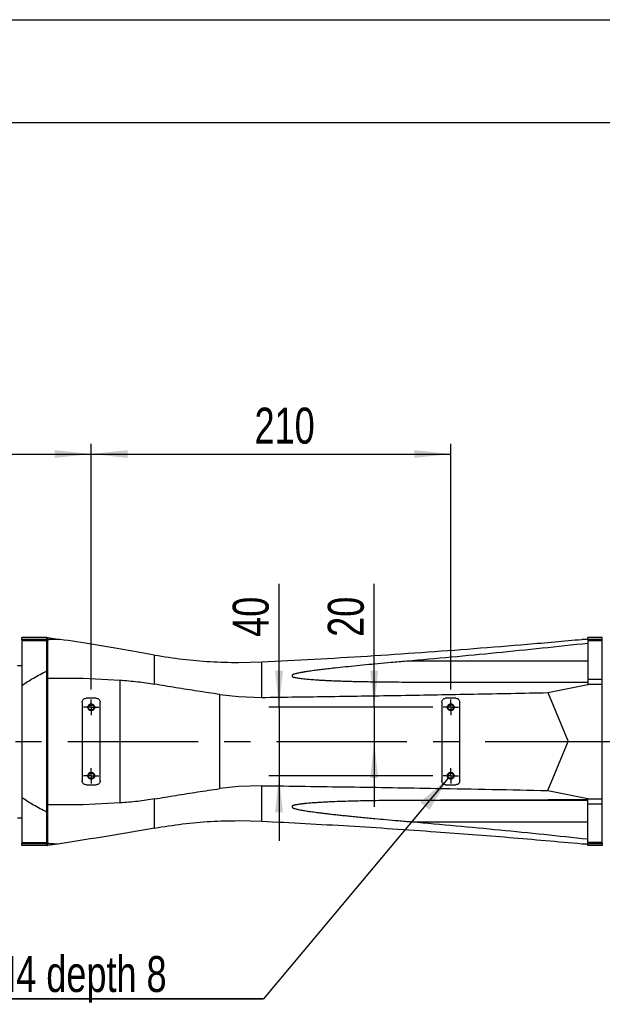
# Model space of a CAD drawing. Extents: x 0 to 841, y 0 to 594.
# Tile 68 of 142: x 249 to 305, y 498 to 594. Entities that reach past the tile are written whole.
import ezdxf

# ---------------------------------------------------------------- set-up
doc = ezdxf.new("R2010")
doc.units = 0
doc.linetypes.add('CENTERX2', pattern=[20.32, 12.7, -2.54, 2.54, -2.54])
doc.layers.get('0').update_dxf_attribs({"linetype": 'CONTINUOUS'})
doc.styles.add('SLDTEXTSTYLE0', font='TXT', dxfattribs={"width": 0.75})
doc.styles.add('SLDTEXTSTYLE3', font='TXT', dxfattribs={"width": 0.6875})
doc.dimstyles.new('SLDDIMSTYLE0', dxfattribs={"dimtxt": 3.5, "dimasz": 3.556, "dimexe": 0, "dimexo": 0.0625, "dimgap": 0.875, "dimtad": 1, "dimlfac": 6, "dimrnd": 1e-09, "dimzin": 12, "dimtxsty": 'SLDTEXTSTYLE0', "dimsah": 1, "dimcen": 0.09, "dimazin": 3, "dimtfac": 1, "dimtmove": 0, "dimatfit": 3, "dimtolj": 1, "dimtzin": 12})
doc.dimstyles.new('SLDDIMSTYLE17', dxfattribs={"dimtxt": 3.5, "dimasz": 3.556, "dimexe": 0, "dimexo": 0.0625, "dimgap": 0.875, "dimtad": 1, "dimlfac": 2.5, "dimrnd": 1e-09, "dimzin": 12, "dimtxsty": 'SLDTEXTSTYLE0', "dimblk1": 'NONE', "dimblk2": 'NONE', "dimsah": 1, "dimcen": 0, "dimazin": 3, "dimtol": 1, "dimtp": 0.012, "dimtfac": 1, "dimtdec": 3, "dimtmove": 0, "dimatfit": 3, "dimtolj": 1})
doc.dimstyles.new('SLDDIMSTYLE18', dxfattribs={"dimtxt": 3.5, "dimasz": 3.556, "dimexe": 0, "dimexo": 0.0625, "dimgap": 0.875, "dimtad": 1, "dimlfac": 2.5, "dimrnd": 1e-09, "dimzin": 12, "dimtxsty": 'SLDTEXTSTYLE0', "dimblk1": 'NONE', "dimblk2": 'NONE', "dimsah": 1, "dimcen": 0, "dimazin": 3, "dimtol": 1, "dimtp": 0.01, "dimtfac": 1, "dimtmove": 0, "dimatfit": 3, "dimtolj": 1})
doc.dimstyles.new('SLDDIMSTYLE2', dxfattribs={"dimtxt": 3.5, "dimasz": 3.556, "dimexe": 0, "dimexo": 0.0625, "dimgap": 0.875, "dimtad": 1, "dimlfac": 6, "dimrnd": 1e-09, "dimzin": 12, "dimtxsty": 'SLDTEXTSTYLE0', "dimsah": 1, "dimcen": 0.09, "dimazin": 3, "dimtfac": 1, "dimtofl": 0, "dimtmove": 0, "dimatfit": 3, "dimtolj": 1, "dimtzin": 12})
doc.dimstyles.new('SLDDIMSTYLE8', dxfattribs={"dimtxt": 0, "dimasz": 3.556, "dimexe": 0, "dimexo": 0.0625, "dimgap": 0, "dimtad": 0, "dimtih": 1, "dimtoh": 1, "dimdec": 0, "dimrnd": 1e-09, "dimzin": 0, "dimtxsty": 'STANDARD', "dimsah": 1, "dimcen": 0.09, "dimazin": 3, "dimtfac": 3.556, "dimtdec": 0, "dimtofl": 0, "dimtmove": 0, "dimatfit": 3, "dimtolj": 1, "dimtzin": 0})

# ---------------------------------------------------------------- blocks, each defined once
blk = doc.blocks.new('_D_34')
at = {"color": 7, "linetype": 'CONTINUOUS'}
for p, q in [((213.304, 536.759), (213.304, 552.92)), ((255.471, 529.002), (255.471, 552.92)), ((213.304, 551.92), (255.471, 551.92))]:
    blk.add_line(p, q, dxfattribs=at)
for points in [[(213.304, 551.92), (216.86, 551.539), (216.86, 552.301)], [(255.471, 551.92), (251.915, 552.301), (251.915, 551.539)]]:
    blk.add_solid(points, dxfattribs=at)
at = {"color": 7, "linetype": 'CONTINUOUS', "insert": (234.668, 556.432, 0.017), "char_height": 3.5, "attachment_point": 1, "style": 'SLDTEXTSTYLE0'}
blk.add_mtext('253', dxfattribs=at)
blk = doc.blocks.new('_D_35')
at = {"color": 7, "linetype": 'CONTINUOUS'}
for p, q in [((283.015, 527.252), (283.015, 539.287)), ((288.721, 527.252), (282.015, 527.252)), ((283.015, 527.252), (283.015, 523.919)), ((283.015, 523.919), (283.015, 517.569))]:
    blk.add_line(p, q, dxfattribs=at)
for points in [[(283.015, 527.252), (283.396, 530.808), (282.634, 530.808)], [(283.015, 523.919), (282.634, 520.363), (283.396, 520.363)]]:
    blk.add_solid(points, dxfattribs=at)
at = {"color": 7, "linetype": 'CONTINUOUS', "insert": (278.504, 534.115, 0.017), "char_height": 3.5, "attachment_point": 1, "rotation": 90, "style": 'SLDTEXTSTYLE0'}
blk.add_mtext('20', dxfattribs=at)
blk = doc.blocks.new('_D_43')
at = {"color": 7, "linetype": 'CONTINUOUS'}
for p, q in [((255.471, 529.002), (255.471, 552.92)), ((290.471, 529.002), (290.471, 552.92)), ((255.471, 551.92), (290.471, 551.92))]:
    blk.add_line(p, q, dxfattribs=at)
for points in [[(255.471, 551.92), (259.027, 551.539), (259.027, 552.301)], [(290.471, 551.92), (286.915, 552.301), (286.915, 551.539)]]:
    blk.add_solid(points, dxfattribs=at)
at = {"color": 7, "linetype": 'CONTINUOUS', "insert": (271.371, 556.432, -101.859), "char_height": 3.5, "attachment_point": 1, "style": 'SLDTEXTSTYLE0'}
blk.add_mtext('210', dxfattribs=at)
blk = doc.blocks.new('_D_44')
at = {"color": 7, "linetype": 'CONTINUOUS'}
for p, q in [((273.755, 527.252), (273.755, 539.287)), ((288.721, 527.252), (272.755, 527.252)), ((273.755, 527.252), (273.755, 520.586)), ((288.721, 520.586), (272.755, 520.586)), ((273.755, 520.586), (273.755, 514.236))]:
    blk.add_line(p, q, dxfattribs=at)
for points in [[(273.755, 527.252), (274.136, 530.808), (273.374, 530.808)], [(273.755, 520.586), (273.374, 517.03), (274.136, 517.03)]]:
    blk.add_solid(points, dxfattribs=at)
at = {"color": 7, "linetype": 'CONTINUOUS', "insert": (269.243, 534.115, -101.859), "char_height": 3.5, "attachment_point": 1, "rotation": 90, "style": 'SLDTEXTSTYLE0'}
blk.add_mtext('40', dxfattribs=at)
blk = doc.blocks.new('SW_NOTE_5')
at = {"color": 0, "linetype": 'CONTINUOUS'}
for p, q in [((-30.76, 0), (0, 0)), ((0, 0), (-30.76, 0)), ((-30.76, 0), (0, 0)), ((0, 0), (-30.76, 0)), ((-30.76, 0), (0, 0)), ((0, 0), (-30.76, 0))]:
    blk.add_line(p, q, dxfattribs=at)
at = {"color": 0, "linetype": 'CONTINUOUS', "insert": (-30.693, 4.163), "char_height": 3.5, "attachment_point": 1, "style": 'SLDTEXTSTYLE0'}
blk.add_mtext('4xM4 depth 8', dxfattribs=at)
blk = doc.blocks.new('SW_CENTERMARKSYMBOL_14')
at = {"color": 0, "linetype": 'CONTINUOUS'}
for p, q in [((-0.417, 0), (-0.75, 0)), ((0, 0), (-0.417, 0)), ((0, 0.417), (0, 0.75)), ((0, 0), (0, 0.417)), ((0, 0), (0, -0.417)), ((0, 0), (0.417, 0)), ((0.417, 0), (0.75, 0)), ((0, -0.417), (0, -0.75))]:
    blk.add_line(p, q, dxfattribs=at)
blk = doc.blocks.new('SW_CENTERMARKSYMBOL_15')
at = {"color": 0, "linetype": 'CONTINUOUS'}
for p, q in [((-0.417, 0), (-0.75, 0)), ((0, 0), (-0.417, 0)), ((0, 0.417), (0, 0.75)), ((0, 0), (0, 0.417)), ((0, 0), (0, -0.417)), ((0, 0), (0.417, 0)), ((0.417, 0), (0.75, 0)), ((0, -0.417), (0, -0.75))]:
    blk.add_line(p, q, dxfattribs=at)
blk = doc.blocks.new('SW_CENTERMARKSYMBOL_16')
at = {"color": 0, "linetype": 'CONTINUOUS'}
for p, q in [((-0.417, 0), (-0.75, 0)), ((0, 0), (-0.417, 0)), ((0, 0.417), (0, 0.75)), ((0, 0), (0, 0.417)), ((0, 0), (0, -0.417)), ((0, 0), (0.417, 0)), ((0.417, 0), (0.75, 0)), ((0, -0.417), (0, -0.75))]:
    blk.add_line(p, q, dxfattribs=at)
blk = doc.blocks.new('SW_CENTERMARKSYMBOL_17')
at = {"color": 0, "linetype": 'CONTINUOUS'}
for p, q in [((-0.417, 0), (-0.75, 0)), ((0, 0), (-0.417, 0)), ((0, 0.417), (0, 0.75)), ((0, 0), (0, 0.417)), ((0, 0), (0, -0.417)), ((0, 0), (0.417, 0)), ((0.417, 0), (0.75, 0)), ((0, -0.417), (0, -0.75))]:
    blk.add_line(p, q, dxfattribs=at)
blk = doc.blocks.new('_D_71')
at = {"color": 7, "linetype": 'CONTINUOUS'}
for centre, start, end in [((561.062, 536.749), 153.43495, 206.56505), ((557.426, 536.749), 333.43495, 26.56505)]:
    blk.add_arc(centre, 10.12, start, end, dxfattribs=at)
at = {"color": 7, "linetype": 'CONTINUOUS', "char_height": 3.5, "attachment_point": 1}
for s, insert, style in [('0.012', (554.839, 541.26, -108.66), 'SLDTEXTSTYLE0'), ('+', (552.01, 541.26, -108.66), 'SLDTEXTSTYLE0'), ('depth 4', (568.858, 536.788, -108.66), 'SLDTEXTSTYLE0'), ('%%c', (534.716, 536.735, -108.66), 'SLDTEXTSTYLE0'), ('4 H7', (539.995, 536.788, -108.66), 'SLDTEXTSTYLE3'), ('0', (554.839, 536.735, -108.66), 'SLDTEXTSTYLE0')]:
    blk.add_mtext(s, dxfattribs=dict(at, insert=insert, style=style))
blk = doc.blocks.new('_NONE')
blk = doc.blocks.new('_D_72')
at = {"color": 7, "linetype": 'CONTINUOUS'}
for centre, start, end in [((561.427, 563.816), 153.43495, 206.56505), ((555.205, 563.816), 333.43495, 26.56505)]:
    blk.add_arc(centre, 10.12, start, end, dxfattribs=at)
at = {"color": 7, "linetype": 'CONTINUOUS', "char_height": 3.5, "attachment_point": 1}
for s, insert, style in [('+', (552.375, 568.328, -108.66), 'SLDTEXTSTYLE0'), ('0.01', (555.205, 568.328, -108.66), 'SLDTEXTSTYLE0'), ('2x', (530.254, 563.855, -108.66), 'SLDTEXTSTYLE0'), ('%%c', (535.081, 563.802, -108.66), 'SLDTEXTSTYLE0'), ('3 H7', (540.36, 563.855, -108.66), 'SLDTEXTSTYLE3'), ('0', (555.205, 563.802, -108.66), 'SLDTEXTSTYLE0'), ('depth 5', (566.637, 563.855, -108.66), 'SLDTEXTSTYLE0')]:
    blk.add_mtext(s, dxfattribs=dict(at, insert=insert, style=style))

msp = doc.modelspace()

# ---------------------------------------------------------------- linework, layer by layer
at = {"color": 7, "linetype": 'CONTINUOUS'}
for p, q in [((0.0788, 594.2148), (841.0788, 594.2148)), ((25.0788, 584.2148), (831.0788, 584.2148)), ((251.1377, 534.0458), (248.7211, 534.0458)), ((248.7211, 533.8611), (248.7211, 534.0458)), ((251.1377, 533.8611), (248.7211, 533.8611)), ((248.7211, 533.7457), (251.1377, 533.7457)), ((251.1377, 533.8611), (251.1377, 534.0458)), ((251.2211, 534.0458), (251.2581, 534.0458)), ((251.2211, 534.0458), (251.2211, 533.8611)), ((251.8043, 533.8611), (251.2211, 533.8611)), ((251.2211, 533.8611), (251.2211, 533.7915)), ((251.2581, 534.0458), (252.4334, 533.8694)), ((252.4334, 533.8694), (251.8043, 533.8611)), ((303.2437, 533.8694), (303.8044, 533.9213)), ((303.8044, 533.8648), (303.2437, 533.8694)), ((303.8044, 533.9213), (303.8044, 534.0458)), ((305.2211, 534.0458), (303.8044, 534.0458)), ((305.2211, 533.8611), (303.8044, 533.8611)), ((303.8044, 533.7457), (305.2211, 533.7457)), ((305.2211, 533.8611), (305.2211, 534.0458)), ((261.6489, 529.5082), (261.6489, 532.3444)), ((248.3044, 531.3357), (248.7211, 531.3357)), ((251.2216, 531.919), (251.1372, 531.919)), ((269.8108, 531.6186), (272.0673, 531.6737)), ((272.0673, 528.2186), (272.0673, 531.6737)), ((303.8044, 531.7339), (286.1605, 531.7339)), ((251.1377, 517.0434), (251.1377, 530.7946)), ((248.7211, 529.3865), (248.7211, 518.4515)), ((251.2211, 530.0857), (254.6923, 530.0857)), ((251.2211, 530.0857), (251.2211, 517.7523)), ((254.6923, 530.0857), (258.2785, 529.8967)), ((258.2785, 517.9413), (258.2785, 529.8967)), ((299.9331, 528.6845), (303.8044, 529.4783)), ((303.8044, 529.9777), (305.2211, 529.9777)), ((303.8044, 529.4783), (303.8044, 529.5174)), ((303.8044, 529.5174), (305.2211, 529.5174)), ((305.2211, 523.919), (305.2211, 529.5174)), ((267.9902, 519.3341), (267.9902, 528.5039)), ((267.9902, 528.5039), (269.8108, 528.2958)), ((299.9331, 528.6845), (301.8895, 523.919)), ((254.5961, 527.7523), (254.5961, 520.0857)), ((255.9711, 528.1273), (254.9711, 528.1273)), ((256.3461, 520.0857), (256.3461, 527.7523)), ((269.8108, 528.2958), (272.0673, 528.2186)), ((289.5961, 527.7523), (289.5961, 520.0857)), ((290.9711, 528.1273), (289.9711, 528.1273)), ((291.3461, 520.0857), (291.3461, 527.7523)), ((299.9331, 519.1535), (301.8895, 523.919)), ((301.8895, 523.919), (305.2211, 523.919)), ((305.2211, 518.3206), (305.2211, 523.919)), ((254.9711, 519.7107), (255.9711, 519.7107)), ((289.9711, 519.7107), (290.9711, 519.7107)), ((269.8108, 519.5422), (267.9902, 519.3341)), ((272.0673, 519.6194), (269.8108, 519.5422)), ((272.0673, 516.1643), (272.0673, 519.6194)), ((299.9331, 519.1535), (303.8044, 518.3597)), ((258.2785, 517.9413), (254.6923, 517.7523)), ((261.6489, 515.4935), (261.6489, 518.3298)), ((303.8044, 518.1855), (286.1605, 518.1855)), ((303.8044, 518.3206), (303.8044, 518.3597)), ((305.2211, 518.3206), (303.8044, 518.3206)), ((303.8044, 517.8603), (305.2211, 517.8603)), ((254.6923, 517.7523), (251.2211, 517.7523)), ((248.3044, 516.5023), (248.7211, 516.5023)), ((251.1372, 515.919), (251.2216, 515.919)), ((269.8108, 516.2194), (272.0673, 516.1643)), ((286.7129, 516.1031), (303.8044, 516.1031)), ((248.7211, 514.0923), (251.1377, 514.0923)), ((248.7211, 513.9769), (251.1377, 513.9769)), ((248.7211, 513.7922), (248.7211, 513.9769)), ((251.1377, 513.7922), (251.1377, 513.9769)), ((251.2211, 514.0465), (251.2211, 513.9769)), ((251.2211, 513.9769), (251.8043, 513.9769)), ((251.2211, 513.7922), (251.2211, 513.9769)), ((252.4334, 513.9685), (251.2581, 513.7922)), ((251.8043, 513.9769), (252.4334, 513.9685)), ((303.2437, 513.9685), (303.8044, 513.9732)), ((303.2437, 513.9685), (303.8044, 513.9167)), ((305.2211, 514.0923), (303.8044, 514.0923)), ((303.8044, 513.9769), (305.2211, 513.9769)), ((305.2211, 513.9769), (305.2211, 513.7922)), ((251.1377, 513.7922), (248.7211, 513.7922)), ((251.2211, 513.7922), (251.2581, 513.7922)), ((303.8044, 513.7922), (303.8044, 513.9167)), ((305.2211, 513.7922), (303.8044, 513.7922))]:
    msp.add_line(p, q, dxfattribs=at)
at = {"color": 7, "linetype": 'CENTERX2'}
msp.add_line((192.2305, 523.919), (397.7378, 523.919), dxfattribs=at)
at = {"color": 7, "linetype": 'CONTINUOUS'}
for centre in [(255.4711, 527.2523), (290.4711, 527.2523), (255.4711, 520.5857), (290.4711, 520.5857)]:
    msp.add_circle(centre, 0.2702, dxfattribs=at)
for points, knots in [([(248.7211, 533.8611), (248.7211, 533.8541), (248.7211, 533.8401), (248.7211, 533.7772), (248.7211, 533.7457)], [0, 0, 0, 0, 0.4999912, 1, 1, 1, 1]), ([(248.7211, 533.7457), (248.7211, 533.4744), (248.7211, 532.9317), (248.7211, 531.8921), (248.7211, 530.7203), (248.7211, 529.8311), (248.7211, 529.3865)], [0, 0, 0, 0, 0.2500009, 0.5000007, 0.7500012, 1, 1, 1, 1]), ([(251.1377, 533.7457), (251.1377, 533.7772), (251.1377, 533.8401), (251.1377, 533.8541), (251.1377, 533.8611)], [0, 0, 0, 0, 0.5000088, 1, 1, 1, 1]), ([(251.1377, 530.7946), (251.1377, 531.0883), (251.1377, 531.6757), (251.1377, 532.4567), (251.1377, 533.1626), (251.1377, 533.5513), (251.1377, 533.7457)], [0, 0, 0, 0, 0.25, 0.4999987, 0.75, 1, 1, 1, 1]), ([(251.8043, 533.8611), (251.6561, 533.857), (251.4705, 533.8519), (251.282, 533.818), (251.2387, 533.7992), (251.2211, 533.7915)], [0, 0, 0, 0, 0.7017519, 0.8782799, 1, 1, 1, 1]), ([(251.2211, 533.7915), (251.2211, 533.5569), (251.2211, 533.0878), (251.2211, 532.2046), (251.2211, 531.2138), (251.2211, 530.4617), (251.2211, 530.0857)], [0, 0, 0, 0, 0.25000057, 0.49999972, 0.75000036, 1, 1, 1, 1]), ([(261.6489, 532.3444), (260.6837, 532.5149), (258.6967, 532.8659), (255.6249, 533.3759), (253.5162, 533.702), (252.4334, 533.8694)], [0, 0, 0, 0, 0.3148208, 0.648154, 1, 1, 1, 1]), ([(272.0673, 531.6737), (273.7673, 531.7602), (277.198, 531.9347), (282.3876, 532.2455), (287.5749, 532.5909), (292.7666, 532.9754), (297.9697, 533.395), (301.4732, 533.7102), (303.2437, 533.8694)], [0, 0, 0, 0, 0.1633676, 0.3296908, 0.4989703, 0.6623528, 0.8293626, 1, 1, 1, 1]), ([(303.8044, 533.4728), (300.8452, 533.1553), (294.9689, 532.5248), (289.0826, 531.9963), (286.1605, 531.7339)], [0, 0, 0, 0, 0.50358168, 1, 1, 1, 1]), ([(303.8044, 533.8611), (303.8044, 533.8541), (303.8044, 533.8401), (303.8044, 533.7772), (303.8044, 533.7457)], [0, 0, 0, 0, 0.4999912, 1, 1, 1, 1]), ([(303.8044, 533.7457), (303.8044, 533.5061), (303.8044, 533.0269), (303.8044, 532.1278), (303.8044, 531.1212), (303.8044, 530.3589), (303.8044, 529.9777)], [0, 0, 0, 0, 0.25, 0.500001, 0.7499995, 1, 1, 1, 1]), ([(305.2211, 533.7457), (305.2211, 533.7772), (305.2211, 533.8401), (305.2211, 533.8541), (305.2211, 533.8611)], [0, 0, 0, 0, 0.5000088, 1, 1, 1, 1]), ([(305.2211, 529.9777), (305.2211, 530.3589), (305.2211, 531.1212), (305.2211, 532.1278), (305.2211, 533.0269), (305.2211, 533.5061), (305.2211, 533.7457)], [0, 0, 0, 0, 0.2500005, 0.499999, 0.75, 1, 1, 1, 1]), ([(261.6489, 532.3444), (262.5531, 532.1989), (264.3536, 531.9091), (267.081, 531.667), (268.9001, 531.6348), (269.8108, 531.6186)], [0, 0, 0, 0, 0.3350169, 0.6670736, 1, 1, 1, 1]), ([(286.1605, 531.7339), (285.6677, 531.6909), (284.7364, 531.6096), (283.4212, 531.4912), (282.2031, 531.3784), (281.065, 531.2685), (279.99, 531.1597), (279.2031, 531.0756), (278.6715, 531.0161), (278.3627, 530.9806), (278.0685, 530.9459), (277.7891, 530.9118), (277.5228, 530.8783), (277.1653, 530.8317), (276.7372, 530.7724), (276.3663, 530.7153), (276.1518, 530.6793), (276.0683, 530.6648), (275.9871, 530.6502), (275.9081, 530.6356), (275.7389, 530.603), (275.5821, 530.5713), (275.4342, 530.5344), (275.3779, 530.5189), (275.3067, 530.4989), (275.2486, 530.4823), (275.2088, 530.4708), (275.1877, 530.4644), (275.1553, 530.454), (275.116, 530.4396), (275.0787, 530.4226), (275.046, 530.4), (275.025, 530.3633), (275.0195, 530.317), (275.0268, 530.278), (275.043, 530.2512), (275.0662, 530.2283), (275.1074, 530.2099), (275.1643, 530.1928), (275.2263, 530.1762), (275.3881, 530.1381), (275.6108, 530.0998), (275.9024, 530.0602), (276.1787, 530.0287), (276.4589, 530.0014), (276.7373, 529.9775), (277.0082, 529.9565), (277.2992, 529.9361), (277.6324, 529.915), (278.0125, 529.8934), (278.4445, 529.8716), (278.9107, 529.8505), (279.4117, 529.8305), (279.9482, 529.8116), (280.5209, 529.7939), (281.13, 529.7776), (281.7755, 529.7628), (282.435, 529.7501), (283.2359, 529.7374), (284.2114, 529.7259), (285.4169, 529.7169), (286.2659, 529.7158), (286.7129, 529.7152)], [0, 0, 0, 0, 0.0637907, 0.1205509, 0.1702811, 0.2215548, 0.268015, 0.3096638, 0.3236732, 0.3370518, 0.3497996, 0.3619172, 0.3734049, 0.3844717, 0.4084992, 0.4292868, 0.4330426, 0.4367054, 0.4402755, 0.4437531, 0.4471385, 0.4626886, 0.4645583, 0.4671182, 0.4703698, 0.4743131, 0.4750971, 0.4758462, 0.4772405, 0.4796197, 0.4814716, 0.4828381, 0.4852993, 0.4882013, 0.4911819, 0.4925183, 0.4937104, 0.496482, 0.4988053, 0.5018397, 0.5051454, 0.5211153, 0.5316897, 0.5438227, 0.557522, 0.5684625, 0.5802579, 0.5929095, 0.6064184, 0.6236657, 0.6423827, 0.6625703, 0.6842294, 0.7074243, 0.732182, 0.7585024, 0.7863862, 0.8158339, 0.8439412, 0.890125, 0.9421444, 1, 1, 1, 1]), ([(248.7211, 529.3865), (249.0942, 529.6317), (249.8767, 530.1462), (250.7046, 530.5719), (251.1377, 530.7946)], [0, 0, 0, 0, 0.476767, 1, 1, 1, 1]), ([(258.2785, 529.8967), (258.8517, 529.8561), (259.9768, 529.7764), (261.0987, 529.5964), (261.6489, 529.5082)], [0, 0, 0, 0, 0.5095091, 1, 1, 1, 1]), ([(267.9902, 528.5039), (267.6184, 528.5588), (266.8992, 528.6651), (265.8328, 528.826), (264.7742, 528.9896), (263.7137, 529.1589), (262.6654, 529.3319), (261.9831, 529.4502), (261.6489, 529.5082)], [0, 0, 0, 0, 0.175539, 0.3395556, 0.5032893, 0.6755554, 0.8411233, 1, 1, 1, 1]), ([(286.7129, 529.7152), (289.5454, 529.7152), (295.2473, 529.7152), (300.9397, 529.7152), (303.8044, 529.7152)], [0, 0, 0, 0, 0.4967656, 1, 1, 1, 1]), ([(303.8044, 529.9777), (303.8044, 529.9058), (303.8044, 529.762), (303.8044, 529.5989), (303.8044, 529.5174)], [0, 0, 0, 0, 0.4999991, 1, 1, 1, 1]), ([(305.2211, 529.5174), (305.2211, 529.5989), (305.2211, 529.762), (305.2211, 529.9058), (305.2211, 529.9777)], [0, 0, 0, 0, 0.5000009, 1, 1, 1, 1]), ([(272.0673, 528.2186), (274.3014, 528.2482), (278.83, 528.3083), (285.7086, 528.4177), (292.7643, 528.5417), (297.5234, 528.6365), (299.9331, 528.6845)], [0, 0, 0, 0, 0.24025396, 0.48700467, 0.74025302, 1, 1, 1, 1]), ([(254.5961, 527.7523), (254.6017, 527.8015), (254.613, 527.8997), (254.6997, 528.0237), (254.8236, 528.1104), (254.9219, 528.1217), (254.9711, 528.1273)], [0, 0, 0, 0, 0.2500023, 0.5000041, 0.7499964, 1, 1, 1, 1]), ([(255.4711, 526.919), (255.4274, 526.924), (255.3402, 526.934), (255.2292, 527.0111), (255.1551, 527.1213), (255.129, 527.2523), (255.1551, 527.3834), (255.2292, 527.4935), (255.3402, 527.5706), (255.4274, 527.5807), (255.4711, 527.5857)], [0, 0, 0, 0, 0.1249981, 0.2499997, 0.374999, 0.5000001, 0.625001, 0.7500003, 0.8750019, 1, 1, 1, 1]), ([(255.4711, 527.5857), (255.5147, 527.5807), (255.6019, 527.5706), (255.7129, 527.4935), (255.787, 527.3834), (255.8131, 527.2523), (255.787, 527.1213), (255.7129, 527.0111), (255.6019, 526.934), (255.5147, 526.924), (255.4711, 526.919)], [0, 0, 0, 0, 0.12500222, 0.2499992, 0.37500056, 0.49999985, 0.62499944, 0.7500008, 0.87499778, 1, 1, 1, 1]), ([(255.9711, 528.1273), (256.0202, 528.1217), (256.1185, 528.1104), (256.2424, 528.0237), (256.3291, 527.8997), (256.3404, 527.8015), (256.3461, 527.7523)], [0, 0, 0, 0, 0.2499961, 0.4999961, 0.7499986, 1, 1, 1, 1]), ([(289.5961, 527.7523), (289.6017, 527.8015), (289.613, 527.8997), (289.6997, 528.0237), (289.8236, 528.1104), (289.9219, 528.1217), (289.9711, 528.1273)], [0, 0, 0, 0, 0.2499993, 0.4999997, 0.7499977, 1, 1, 1, 1]), ([(290.4711, 526.919), (290.4274, 526.924), (290.3402, 526.934), (290.2292, 527.0111), (290.1551, 527.1213), (290.129, 527.2523), (290.1551, 527.3834), (290.2292, 527.4935), (290.3402, 527.5706), (290.4274, 527.5807), (290.4711, 527.5857)], [0, 0, 0, 0, 0.1249981, 0.2499997, 0.374999, 0.5000001, 0.625001, 0.7500003, 0.8750019, 1, 1, 1, 1]), ([(290.4711, 527.5857), (290.5147, 527.5807), (290.6019, 527.5706), (290.7129, 527.4935), (290.787, 527.3834), (290.8131, 527.2523), (290.787, 527.1213), (290.7129, 527.0111), (290.6019, 526.934), (290.5147, 526.924), (290.4711, 526.919)], [0, 0, 0, 0, 0.12499771, 0.24999884, 0.37500039, 0.49999985, 0.62499961, 0.75000116, 0.87500229, 1, 1, 1, 1]), ([(290.9711, 528.1273), (291.0202, 528.1217), (291.1185, 528.1104), (291.2424, 528.0237), (291.3291, 527.8997), (291.3404, 527.8015), (291.3461, 527.7523)], [0, 0, 0, 0, 0.2500023, 0.5000003, 0.7500007, 1, 1, 1, 1]), ([(255.4711, 520.2523), (255.4274, 520.2573), (255.3402, 520.2674), (255.2292, 520.3444), (255.1551, 520.4546), (255.129, 520.5857), (255.1551, 520.7167), (255.2292, 520.8269), (255.3402, 520.904), (255.4274, 520.914), (255.4711, 520.919)], [0, 0, 0, 0, 0.1249982, 0.2499998, 0.3749991, 0.5, 0.6250009, 0.7500002, 0.8750018, 1, 1, 1, 1]), ([(255.4711, 520.919), (255.5147, 520.914), (255.6019, 520.904), (255.7129, 520.8269), (255.787, 520.7167), (255.8131, 520.5857), (255.787, 520.4546), (255.7129, 520.3444), (255.6019, 520.2674), (255.5147, 520.2573), (255.4711, 520.2523)], [0, 0, 0, 0, 0.1250023, 0.2499993, 0.3750007, 0.5, 0.6249993, 0.7500007, 0.8749977, 1, 1, 1, 1]), ([(290.4711, 520.2523), (290.4274, 520.2573), (290.3402, 520.2674), (290.2292, 520.3444), (290.1551, 520.4546), (290.129, 520.5857), (290.1551, 520.7167), (290.2292, 520.8269), (290.3402, 520.904), (290.4274, 520.914), (290.4711, 520.919)], [0, 0, 0, 0, 0.1249982, 0.2499998, 0.3749991, 0.5, 0.6250009, 0.7500002, 0.8750018, 1, 1, 1, 1]), ([(290.4711, 520.919), (290.5147, 520.914), (290.6019, 520.904), (290.7129, 520.8269), (290.787, 520.7167), (290.8131, 520.5857), (290.787, 520.4546), (290.7129, 520.3444), (290.6019, 520.2674), (290.5147, 520.2573), (290.4711, 520.2523)], [0, 0, 0, 0, 0.1249978, 0.2499989, 0.3750005, 0.5, 0.6249995, 0.7500011, 0.8750022, 1, 1, 1, 1]), ([(254.9711, 519.7107), (254.9219, 519.7163), (254.8236, 519.7276), (254.6997, 519.8143), (254.613, 519.9382), (254.6017, 520.0365), (254.5961, 520.0857)], [0, 0, 0, 0, 0.2500036, 0.4999962, 0.7499977, 1, 1, 1, 1]), ([(256.3461, 520.0857), (256.3404, 520.0365), (256.3291, 519.9382), (256.2424, 519.8143), (256.1185, 519.7276), (256.0202, 519.7163), (255.9711, 519.7107)], [0, 0, 0, 0, 0.2500014, 0.5000036, 0.750004, 1, 1, 1, 1]), ([(289.9711, 519.7107), (289.9219, 519.7163), (289.8236, 519.7276), (289.6997, 519.8143), (289.613, 519.9382), (289.6017, 520.0365), (289.5961, 520.0857)], [0, 0, 0, 0, 0.2500023, 0.5000006, 0.7500007, 1, 1, 1, 1]), ([(291.3461, 520.0857), (291.3404, 520.0365), (291.3291, 519.9382), (291.2424, 519.8143), (291.1185, 519.7276), (291.0202, 519.7163), (290.9711, 519.7107)], [0, 0, 0, 0, 0.2499993, 0.4999994, 0.7499977, 1, 1, 1, 1]), ([(261.6489, 518.3298), (261.9831, 518.3878), (262.6654, 518.5061), (263.7137, 518.6791), (264.7742, 518.8484), (265.8329, 519.012), (266.8992, 519.1729), (267.6184, 519.2791), (267.9902, 519.3341)], [0, 0, 0, 0, 0.1588783, 0.3244462, 0.4967107, 0.6604483, 0.8244634, 1, 1, 1, 1]), ([(272.0673, 519.6194), (274.8977, 519.5813), (280.5591, 519.5052), (289.8498, 519.3516), (296.3038, 519.2248), (299.9331, 519.1535)], [0, 0, 0, 0, 0.304403, 0.6088499, 1, 1, 1, 1]), ([(251.1377, 517.0434), (250.7046, 517.2661), (249.8767, 517.6918), (249.0942, 518.2062), (248.7211, 518.4515)], [0, 0, 0, 0, 0.5232329, 1, 1, 1, 1]), ([(248.7211, 518.4515), (248.7211, 518.0069), (248.7211, 517.1176), (248.7211, 515.9459), (248.7211, 514.9063), (248.7211, 514.3636), (248.7211, 514.0923)], [0, 0, 0, 0, 0.2499988, 0.4999993, 0.7499991, 1, 1, 1, 1]), ([(261.6489, 518.3298), (261.0987, 518.2416), (259.9768, 518.0616), (258.8517, 517.9819), (258.2785, 517.9413)], [0, 0, 0, 0, 0.4904909, 1, 1, 1, 1]), ([(286.1605, 518.1855), (285.7348, 518.1837), (284.9232, 518.1805), (283.7659, 518.1688), (282.7023, 518.1535), (281.6967, 518.1339), (280.7366, 518.1098), (279.8358, 518.0815), (279.155, 518.0554), (278.6715, 518.0341), (278.3627, 518.0193), (278.0685, 518.0041), (277.7891, 517.9885), (277.5228, 517.9723), (277.1653, 517.9489), (276.7372, 517.9169), (276.3663, 517.8831), (276.1518, 517.8603), (276.0683, 517.851), (275.9871, 517.8415), (275.9081, 517.8317), (275.7389, 517.8096), (275.5821, 517.7871), (275.4342, 517.7592), (275.3779, 517.7473), (275.3067, 517.7315), (275.2486, 517.7181), (275.2088, 517.7086), (275.1877, 517.7032), (275.1553, 517.6946), (275.116, 517.6823), (275.0787, 517.6675), (275.046, 517.6474), (275.025, 517.6137), (275.0195, 517.5684), (275.0268, 517.5276), (275.043, 517.4982), (275.0662, 517.4725), (275.1074, 517.451), (275.1643, 517.4306), (275.2263, 517.4103), (275.3881, 517.3623), (275.59, 517.3149), (275.8341, 517.2654), (276.0309, 517.2288), (276.2484, 517.1915), (276.484, 517.1537), (276.7373, 517.1154), (277.0082, 517.0767), (277.2992, 517.0372), (277.6324, 516.994), (278.0125, 516.9469), (278.4445, 516.8957), (278.9107, 516.8427), (279.4117, 516.7876), (279.9482, 516.7305), (280.5209, 516.6715), (281.13, 516.6106), (281.7755, 516.5477), (282.435, 516.485), (283.2359, 516.4105), (284.2114, 516.3221), (285.4169, 516.2152), (286.2659, 516.1418), (286.7129, 516.1031)], [0, 0, 0, 0, 0.0551083, 0.1050511, 0.149829, 0.1928452, 0.2353203, 0.2742594, 0.3096639, 0.3236733, 0.3370518, 0.3497997, 0.3619171, 0.3734049, 0.3844717, 0.4084991, 0.4292869, 0.4330426, 0.4367054, 0.4402755, 0.443753, 0.4471384, 0.4626886, 0.4645583, 0.4671183, 0.4703698, 0.4743132, 0.4750969, 0.4758461, 0.4772404, 0.4796198, 0.4814717, 0.4828382, 0.4852993, 0.4882015, 0.491182, 0.4925184, 0.4937103, 0.4964816, 0.498805, 0.5018395, 0.5051452, 0.5211151, 0.5289004, 0.537561, 0.5471007, 0.5575222, 0.5684628, 0.5802582, 0.5929097, 0.6064185, 0.6236659, 0.6423829, 0.6625704, 0.6842295, 0.7074245, 0.7321821, 0.7585025, 0.7863864, 0.815834, 0.8439413, 0.890125, 0.9421444, 1, 1, 1, 1]), ([(303.8044, 518.2394), (300.8665, 518.2296), (294.9902, 518.2101), (289.1039, 518.1937), (286.1605, 518.1855)], [0, 0, 0, 0, 0.49996722, 1, 1, 1, 1]), ([(303.8044, 517.8603), (303.8044, 517.9322), (303.8044, 518.076), (303.8044, 518.239), (303.8044, 518.3206)], [0, 0, 0, 0, 0.4999985, 1, 1, 1, 1]), ([(303.8044, 514.0923), (303.8044, 514.3319), (303.8044, 514.8111), (303.8044, 515.7102), (303.8044, 516.7168), (303.8044, 517.4791), (303.8044, 517.8603)], [0, 0, 0, 0, 0.2499999, 0.5000009, 0.7499994, 1, 1, 1, 1]), ([(305.2211, 517.8603), (305.2211, 517.9322), (305.2211, 518.076), (305.2211, 518.239), (305.2211, 518.3206)], [0, 0, 0, 0, 0.4999985, 1, 1, 1, 1]), ([(305.2211, 514.0923), (305.2211, 514.3319), (305.2211, 514.8111), (305.2211, 515.7102), (305.2211, 516.7168), (305.2211, 517.4791), (305.2211, 517.8603)], [0, 0, 0, 0, 0.2499999, 0.5000009, 0.7499994, 1, 1, 1, 1]), ([(251.1377, 514.0923), (251.1377, 514.2867), (251.1377, 514.6754), (251.1377, 515.3813), (251.1377, 516.1623), (251.1377, 516.7497), (251.1377, 517.0434)], [0, 0, 0, 0, 0.25, 0.5000012, 0.75, 1, 1, 1, 1]), ([(251.2211, 517.7523), (251.2211, 517.3763), (251.2211, 516.6242), (251.2211, 515.6334), (251.2211, 514.7502), (251.2211, 514.281), (251.2211, 514.0465)], [0, 0, 0, 0, 0.2499997, 0.5000003, 0.7499995, 1, 1, 1, 1]), ([(261.6489, 515.4935), (262.5522, 515.6389), (264.355, 515.9292), (267.0825, 516.1711), (268.9025, 516.2033), (269.8108, 516.2194)], [0, 0, 0, 0, 0.3346518, 0.6679616, 1, 1, 1, 1]), ([(272.0673, 516.1643), (274.8978, 516.0166), (280.5592, 515.7211), (288.585, 515.181), (296.1473, 514.602), (300.8782, 514.1797), (303.2437, 513.9685)], [0, 0, 0, 0, 0.2720282, 0.5440956, 0.7720364, 1, 1, 1, 1]), ([(286.7129, 516.1031), (289.5636, 515.8493), (295.2655, 515.3416), (300.958, 514.7375), (303.8044, 514.4355)], [0, 0, 0, 0, 0.4999678, 1, 1, 1, 1]), ([(261.6489, 515.4935), (260.1453, 515.2291), (257.079, 514.6898), (254.0017, 514.212), (252.4334, 513.9685)], [0, 0, 0, 0, 0.4903778, 1, 1, 1, 1]), ([(248.7211, 514.0923), (248.7211, 514.0608), (248.7211, 513.9979), (248.7211, 513.9839), (248.7211, 513.9769)], [0, 0, 0, 0, 0.50000923, 1, 1, 1, 1]), ([(251.1377, 513.9769), (251.1377, 513.9839), (251.1377, 513.9979), (251.1377, 514.0608), (251.1377, 514.0923)], [0, 0, 0, 0, 0.49999077, 1, 1, 1, 1]), ([(251.2211, 514.0465), (251.2389, 514.0388), (251.2843, 514.0192), (251.4738, 513.986), (251.659, 513.9809), (251.8043, 513.9769)], [0, 0, 0, 0, 0.1226619, 0.3113319, 1, 1, 1, 1]), ([(303.8044, 514.0923), (303.8044, 514.0608), (303.8044, 513.9979), (303.8044, 513.9839), (303.8044, 513.9769)], [0, 0, 0, 0, 0.50000923, 1, 1, 1, 1]), ([(305.2211, 513.9769), (305.2211, 513.9839), (305.2211, 513.9979), (305.2211, 514.0608), (305.2211, 514.0923)], [0, 0, 0, 0, 0.49999077, 1, 1, 1, 1])]:
    msp.add_open_spline(points, degree=3, knots=knots, dxfattribs=at)

# ---------------------------------------------------------------- block references
for name, p in [('SW_CENTERMARKSYMBOL_15', (255.4711, 527.2523)), ('SW_CENTERMARKSYMBOL_17', (290.4711, 527.2523)), ('SW_CENTERMARKSYMBOL_14', (255.4711, 520.5857)), ('SW_CENTERMARKSYMBOL_16', (290.4711, 520.5857)), ('SW_NOTE_5', (272.235, 498.8667))]:
    msp.add_blockref(name, p, dxfattribs=at)

# ---------------------------------------------------------------- dimensions: what is measured, and where the dimension line sits
for p1, text, dimstyle, picture, middle in [((0.8135, 0.8645), '2x<> depth 5', 'SLDDIMSTYLE18', '_D_72', (557.2953, 559.2902)), ((1.1114, 1.1265), '<> depth 4', 'SLDDIMSTYLE17', '_D_71', (560.6367, 532.2229))]:
    dim = msp.add_diameter_dim_2p(p1=p1, p2=(0, 0), text=text, dimstyle=dimstyle, dxfattribs=at)
    dim.commit()
    dim.dimension.update_dxf_attribs({"geometry": picture, "text_midpoint": middle, "dimtype": 163})
for base, p1, p2, picture, middle in [((255.4711, 551.9199), (213.3044, 535.7587), (255.4711, 528.0023), '_D_34', (238.5472, 551.9199)), ((290.4711, 551.9199), (255.4711, 528.0023), (290.4711, 528.0023), '_D_43', (275.2498, 551.9199))]:
    dim = msp.add_linear_dim(base=base, p1=p1, p2=p2, dimstyle='SLDDIMSTYLE2', dxfattribs=at)
    dim.commit()
    dim.dimension.update_dxf_attribs({"geometry": picture, "text_midpoint": middle, "dimtype": 160})
for base, p2, picture, middle in [((283.0154, 523.919), (192.2305, 523.919), '_D_35', (283.0154, 536.701)), ((273.7548, 520.5857), (289.7211, 520.5857), '_D_44', (273.7548, 536.701))]:
    dim = msp.add_linear_dim(base=base, p1=(289.7211, 527.2523), p2=p2, angle=90, dimstyle='SLDDIMSTYLE0', dxfattribs=at)
    dim.commit()
    dim.dimension.update_dxf_attribs({"geometry": picture, "text_midpoint": middle, "dimtype": 160})

# ---------------------------------------------------------------- leaders
msp.add_leader([(290.2238, 520.3621), (272.235, 498.8667)], dimstyle='SLDDIMSTYLE8', dxfattribs=at)

doc.saveas('drawing.dxf')
